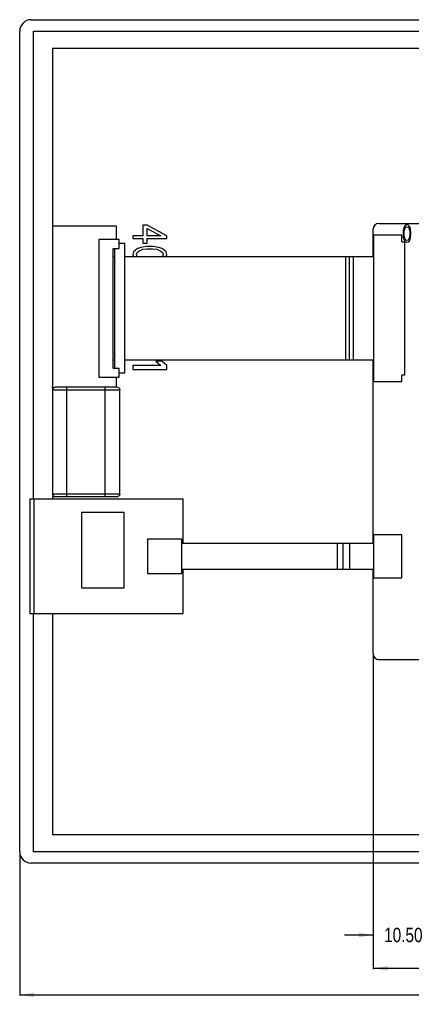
# Model space of a CAD drawing. Header units: millimetres. Extents: x -111 to 552, y -80 to 113.
# Tile 2 of 7: x 287 to 356, y -80 to 91. Entities that reach past the tile are written whole.
import ezdxf

# ---------------------------------------------------------------- set-up
doc = ezdxf.new("R2010")
doc.units = ezdxf.units.MM
doc.header["$LTSCALE"] = 1.21
doc.header["$MEASUREMENT"] = 0
doc.header["$PDMODE"] = 3
doc.header["$PDSIZE"] = 0.3125
doc.layers.get('0').update_dxf_attribs({"linetype": 'CONTINUOUS'})
doc.layers.get('DEFPOINTS').update_dxf_attribs({"linetype": 'CONTINUOUS'})
doc.layers.add('Dim', color=3, linetype='CONTINUOUS', lineweight=25)
doc.styles.get("Standard").update_dxf_attribs({"font": 'txt', "width": 0.8})
doc.dimstyles.get("Standard").update_dxf_attribs({"dimtxt": 0.15625, "dimasz": 0.1875, "dimexe": 0.125, "dimexo": 0.0625, "dimgap": 0.09, "dimtad": 0, "dimtih": 1, "dimtoh": 1, "dimzin": 4, "dimdsep": 46, "dimtxsty": 'STANDARD', "dimblk": '_FILLED', "dimblk1": '_FILLED', "dimblk2": '_FILLED', "dimcen": 0.09, "dimazin": 1, "dimtp": 0.01, "dimtm": 0.01, "dimtfac": 1, "dimtofl": 0, "dimtmove": 0, "dimatfit": 3, "dimldrblk": '_FILLED', "dimfxl": 1, "dimtolj": 1, "dimtzin": 4, "dimarcsym": 0})

# ---------------------------------------------------------------- blocks, each defined once
blk = doc.blocks.new('_FILLED')
at = {"color": 0, "linetype": 'ByBlock'}
blk.add_solid([(0, 0), (-1, 0.167), (-1, -0.167)], dxfattribs=at)
blk = doc.blocks.new('*D6')
at = {"color": 0, "linetype": 'ByBlock', "lineweight": -2}
for p, q in [((359.48, -16.22), (359.48, -68.19)), ((348.98, -19.1), (348.98, -68.19)), ((348.98, -68.06), (343.98, -68.06)), ((359.48, -68.06), (364.48, -68.06))]:
    blk.add_line(p, q, dxfattribs=at)
at = {"layer": 'DEFPOINTS', "color": 0, "linetype": 'ByBlock'}
for p in [(359.48, -16.16), (348.98, -19.04)]:
    blk.add_point(p, dxfattribs=at)
at = {"color": 0, "linetype": 'ByBlock', "lineweight": -2, "xscale": 2.5, "yscale": 2.5, "zscale": 2.5}
blk.add_blockref('_FILLED', (348.98, -68.06), dxfattribs=at)
at = {"color": 0, "linetype": 'ByBlock', "lineweight": -2, "xscale": 2.5, "yscale": 2.5, "zscale": 2.5, "rotation": 180}
blk.add_blockref('_FILLED', (359.48, -68.06), dxfattribs=at)
at = {"color": 0, "linetype": 'ByBlock', "lineweight": -2, "insert": (354.23, -68.06), "char_height": 2.5, "attachment_point": 5}
blk.add_mtext('\\A1;10.50', dxfattribs=at)
blk = doc.blocks.new('*D7')
at = {"color": 0, "linetype": 'ByBlock', "lineweight": -2}
for p, q in [((348.98, -19.1), (348.98, -73.98)), ((458.98, -19.1), (458.98, -73.98)), ((348.98, -73.85), (400.05, -73.85)), ((458.98, -73.85), (407.9, -73.85))]:
    blk.add_line(p, q, dxfattribs=at)
at = {"layer": 'DEFPOINTS', "color": 0, "linetype": 'ByBlock'}
for p in [(348.98, -19.04), (458.98, -19.04)]:
    blk.add_point(p, dxfattribs=at)
at = {"color": 0, "linetype": 'ByBlock', "lineweight": -2, "xscale": 2.5, "yscale": 2.5, "zscale": 2.5, "rotation": 180}
blk.add_blockref('_FILLED', (348.98, -73.85), dxfattribs=at)
at = {"color": 0, "linetype": 'ByBlock', "lineweight": -2, "xscale": 2.5, "yscale": 2.5, "zscale": 2.5}
blk.add_blockref('_FILLED', (458.98, -73.85), dxfattribs=at)
at = {"color": 0, "linetype": 'ByBlock', "lineweight": -2, "insert": (403.98, -73.85), "char_height": 2.5, "attachment_point": 5}
blk.add_mtext('\\A1;110.00', dxfattribs=at)
blk = doc.blocks.new('*D8')
at = {"color": 0, "linetype": 'ByBlock', "lineweight": -2}
for p, q in [((458.98, -19.1), (458.98, -78.61)), ((287.48, -53.6), (287.48, -78.61)), ((287.48, -78.48), (368.97, -78.48)), ((458.98, -78.48), (377.48, -78.48))]:
    blk.add_line(p, q, dxfattribs=at)
at = {"layer": 'DEFPOINTS', "color": 0, "linetype": 'ByBlock'}
for p in [(458.98, -19.04), (287.48, -53.54)]:
    blk.add_point(p, dxfattribs=at)
at = {"color": 0, "linetype": 'ByBlock', "lineweight": -2, "xscale": 2.5, "yscale": 2.5, "zscale": 2.5, "rotation": 180}
blk.add_blockref('_FILLED', (287.48, -78.48), dxfattribs=at)
at = {"color": 0, "linetype": 'ByBlock', "lineweight": -2, "xscale": 2.5, "yscale": 2.5, "zscale": 2.5}
blk.add_blockref('_FILLED', (458.98, -78.48), dxfattribs=at)
at = {"color": 0, "linetype": 'ByBlock', "lineweight": -2, "insert": (373.23, -78.48), "char_height": 2.5, "attachment_point": 5}
blk.add_mtext('\\A1;171.50', dxfattribs=at)

msp = doc.modelspace()

# ---------------------------------------------------------------- linework, layer by layer
at = {"color": 7, "linetype": 'Continuous'}
for p, q in [((289.477, 91.465), (524.477, 91.465)), ((287.477, -53.535), (287.477, 89.465)), ((289.897, 7.965), (289.897, 89.465)), ((289.897, 89.465), (518.497, 89.465)), ((293.197, 86.465), (293.197, 8.805)), ((515.197, 86.465), (293.197, 86.465)), ((304.31, 55.465), (293.197, 55.465)), ((304.31, 53.185), (304.31, 55.465)), ((308.929, 55.64), (308.929, 53.782)), ((309.68, 55.64), (308.929, 55.64)), ((313.064, 53.782), (309.68, 55.64)), ((309.68, 53.782), (309.68, 55.098)), ((309.68, 55.098), (312.062, 53.782)), ((348.977, 50.185), (348.977, 54.965)), ((349.977, 55.965), (365.977, 55.965)), ((354.255, 54.996), (354.217, 54.803)), ((354.331, 55.253), (354.255, 54.996)), ((354.445, 55.446), (354.331, 55.253)), ((354.407, 54.803), (354.558, 55.189)), ((354.634, 55.638), (354.445, 55.446)), ((354.558, 55.189), (354.672, 55.317)), ((354.862, 55.703), (354.634, 55.638)), ((354.672, 55.317), (354.862, 55.381)), ((355.089, 55.638), (354.862, 55.703)), ((354.862, 55.381), (355.051, 55.317)), ((355.051, 55.317), (355.165, 55.189)), ((355.279, 55.446), (355.089, 55.638)), ((355.165, 55.189), (355.316, 54.803)), ((355.392, 55.253), (355.279, 55.446)), ((355.468, 54.996), (355.392, 55.253)), ((355.506, 54.803), (355.468, 54.996)), ((307.174, 53.782), (307.174, 53.317)), ((308.929, 53.782), (307.174, 53.782)), ((307.174, 53.317), (308.929, 53.317)), ((308.929, 53.317), (308.929, 52.543)), ((312.062, 53.782), (309.68, 53.782)), ((309.68, 52.543), (309.68, 53.317)), ((309.68, 53.317), (313.064, 53.317)), ((313.064, 53.317), (313.064, 53.782)), ((349.027, 53.935), (349.027, 28.435)), ((353.977, 53.935), (349.027, 53.935)), ((353.977, 52.735), (353.977, 53.935)), ((354.217, 54.803), (354.179, 54.482)), ((354.179, 54.482), (354.179, 53.904)), ((354.179, 53.904), (354.217, 53.582)), ((354.217, 53.582), (354.255, 53.389)), ((354.255, 53.389), (354.331, 53.132)), ((354.369, 54.418), (354.407, 54.803)), ((354.369, 53.968), (354.369, 54.418)), ((354.407, 53.582), (354.369, 53.968)), ((354.558, 53.197), (354.407, 53.582)), ((354.672, 53.068), (354.558, 53.197)), ((355.165, 53.197), (355.051, 53.068)), ((355.316, 53.582), (355.165, 53.197)), ((355.316, 54.803), (355.354, 54.418)), ((355.354, 53.968), (355.316, 53.582)), ((355.354, 54.418), (355.354, 53.968)), ((355.392, 53.132), (355.468, 53.389)), ((355.468, 53.389), (355.506, 53.582)), ((355.544, 54.482), (355.506, 54.803)), ((355.506, 53.582), (355.544, 53.904)), ((355.544, 53.904), (355.544, 54.482)), ((301.257, 53.185), (301.257, 29.185)), ((304.757, 53.185), (301.257, 53.185)), ((303.757, 30.755), (303.757, 51.615)), ((303.757, 51.615), (304.757, 51.615)), ((303.999, 51.615), (303.999, 30.755)), ((304.757, 51.615), (304.757, 53.185)), ((305.757, 52.435), (304.757, 52.435)), ((305.757, 29.935), (305.757, 52.435)), ((308.051, 51.614), (307.675, 51.381)), ((308.553, 51.769), (308.051, 51.614)), ((308.929, 51.846), (308.553, 51.769)), ((308.929, 52.543), (309.68, 52.543)), ((309.555, 51.923), (308.929, 51.846)), ((308.929, 51.459), (309.68, 51.536)), ((310.683, 51.923), (309.555, 51.923)), ((309.68, 51.536), (310.558, 51.536)), ((310.558, 51.536), (311.31, 51.459)), ((311.31, 51.846), (310.683, 51.923)), ((311.686, 51.769), (311.31, 51.846)), ((312.187, 51.614), (311.686, 51.769)), ((312.563, 51.381), (312.187, 51.614)), ((353.977, 52.735), (354.422, 52.735)), ((354.331, 53.132), (354.445, 52.94)), ((354.422, 52.735), (354.422, 29.535)), ((354.445, 52.94), (354.634, 52.747)), ((354.634, 52.747), (354.862, 52.683)), ((354.862, 53.004), (354.672, 53.068)), ((355.051, 53.068), (354.862, 53.004)), ((354.862, 52.683), (355.089, 52.747)), ((355.089, 52.747), (355.279, 52.94)), ((355.279, 52.94), (355.392, 53.132)), ((303.757, 50.185), (303.999, 50.185)), ((305.757, 50.185), (349.027, 50.185)), ((307.299, 50.994), (307.174, 50.53)), ((307.174, 50.53), (307.267, 50.185)), ((307.675, 51.381), (307.299, 50.994)), ((307.801, 50.53), (307.926, 50.917)), ((307.912, 50.185), (307.801, 50.53)), ((307.926, 50.917), (308.177, 51.149)), ((308.177, 51.149), (308.929, 51.459)), ((311.31, 51.459), (312.062, 51.149)), ((312.062, 51.149), (312.312, 50.917)), ((312.312, 50.917), (312.437, 50.53)), ((312.437, 50.53), (312.326, 50.185)), ((312.939, 50.994), (312.563, 51.381)), ((313.064, 50.53), (312.939, 50.994)), ((312.971, 50.185), (313.064, 50.53)), ((344.246, 32.185), (344.246, 50.185)), ((344.842, 32.185), (344.842, 50.185)), ((345.588, 32.185), (345.588, 50.185)), ((303.757, 32.185), (303.999, 32.185)), ((305.757, 32.185), (349.027, 32.185)), ((307.174, 31.23), (307.174, 30.494)), ((312.062, 31.23), (307.174, 31.23)), ((311.184, 31.967), (312.062, 31.23)), ((312.187, 31.967), (311.184, 31.967)), ((313.064, 31.23), (312.187, 31.967)), ((313.064, 30.494), (313.064, 31.23)), ((348.977, 0.215), (348.977, 32.185)), ((301.257, 29.185), (304.757, 29.185)), ((303.757, 30.755), (304.757, 30.755)), ((304.31, 27.457), (304.31, 29.185)), ((304.757, 29.185), (304.757, 30.755)), ((304.757, 29.935), (305.757, 29.935)), ((307.174, 30.494), (313.064, 30.494)), ((353.977, 28.435), (353.977, 29.535)), ((354.422, 29.535), (353.977, 29.535)), ((293.224, 26.965), (293.197, 27.465)), ((293.863, 27.465), (304.193, 27.465)), ((295.696, 8.305), (295.696, 27.465)), ((302.36, 8.305), (302.36, 27.465)), ((349.027, 28.435), (353.977, 28.435)), ((293.224, 26.965), (304.897, 26.965)), ((304.897, 8.805), (304.897, 26.965)), ((304.897, 8.805), (293.197, 8.805)), ((289.229, 7.965), (289.229, -12.035)), ((289.229, 7.965), (315.897, 7.965)), ((289.984, -12.035), (289.984, 7.965)), ((293.197, 8.305), (293.197, 7.965)), ((304.28, 8.305), (293.197, 8.305)), ((315.897, 0.215), (315.897, 7.965)), ((298.217, 5.586), (298.217, -7.568)), ((305.657, 5.586), (298.217, 5.586)), ((305.657, -7.568), (305.657, 5.586)), ((309.697, 0.965), (309.697, -5.035)), ((315.697, 0.965), (309.697, 0.965)), ((315.697, -5.035), (315.697, 0.965)), ((315.697, 0.215), (349.027, 0.215)), ((342.747, -4.285), (342.747, 0.215)), ((343.747, -4.285), (343.747, 0.215)), ((344.897, -4.285), (344.897, 0.215)), ((349.027, 1.715), (349.027, -5.785)), ((353.977, 1.715), (349.027, 1.715)), ((353.977, -5.785), (353.977, 1.715)), ((309.697, -5.035), (315.697, -5.035)), ((315.697, -4.285), (349.027, -4.285)), ((315.897, -12.035), (315.897, -4.285)), ((348.977, -19.035), (348.977, -4.285)), ((349.027, -5.785), (353.977, -5.785)), ((298.217, -7.568), (305.657, -7.568)), ((289.229, -12.035), (315.897, -12.035)), ((289.897, -53.535), (289.897, -12.035)), ((293.197, -12.035), (293.197, -50.535)), ((349.977, -20.035), (457.977, -20.035)), ((293.197, -50.535), (515.197, -50.535)), ((518.497, -53.535), (289.897, -53.535)), ((524.477, -55.535), (289.477, -55.535))]:
    msp.add_line(p, q, dxfattribs=at)
for centre, radius, start, end in [((289.477, 89.465), 2, 90, 180), ((349.977, 54.965), 1, 90, 180), ((304.193, 26.578), 0.887, 82.43248, 90.05964), ((349.977, -19.035), 1, 180, 270), ((289.477, -53.535), 2, 180, 270)]:
    msp.add_arc(centre, radius, start, end, dxfattribs=at)
for points, knots in [([(293.224, 26.965), (293.224, 27.039), (293.268, 27.191), (293.429, 27.355), (293.638, 27.447), (293.788, 27.465), (293.863, 27.465)], [0, 0, 0, 0, 0.2493873, 0.4993016, 0.7496502, 1, 1, 1, 1]), ([(304.31, 27.464), (304.45, 27.459), (304.669, 27.395), (304.86, 27.179), (304.897, 27.035), (304.897, 26.965)], [0, 0, 0, 0, 0.4975972, 0.7489987, 1, 1, 1, 1]), ([(293.827, 8.305), (293.68, 8.305), (293.448, 8.362), (293.239, 8.581), (293.197, 8.731), (293.197, 8.805)], [0, 0, 0, 0, 0.4977549, 0.7491305, 1, 1, 1, 1]), ([(304.897, 8.805), (304.897, 8.732), (304.857, 8.584), (304.654, 8.365), (304.425, 8.305), (304.28, 8.305)], [0, 0, 0, 0, 0.2509993, 0.5024189, 1, 1, 1, 1])]:
    msp.add_open_spline(points, degree=3, knots=knots, dxfattribs=at)

# ---------------------------------------------------------------- dimensions: what is measured, and where the dimension line sits
at = {"layer": 'Dim'}
for base, p1, p2, picture, middle in [((359.477, -68.064), (348.977, -19.035), (359.477, -16.16), '*D6', (354.227, -68.064)), ((287.477, -78.483), (458.977, -19.035), (287.477, -53.535), '*D8', (373.227, -78.483)), ((458.977, -73.852), (348.977, -19.035), (458.977, -19.035), '*D7', (403.977, -73.852))]:
    dim = msp.add_linear_dim(base=base, p1=p1, p2=p2, dimstyle='STANDARD', override={"dimtxt": 2.5, "dimasz": 2.5, "dimtih": 0, "dimtoh": 0, "dimzin": 0, "dimcen": 0.198, "dimadec": 0, "dimazin": 0, "dimtp": 0, "dimtm": 0, "dimtdec": 4, "dimtzin": 0}, dxfattribs=at)
    dim.commit()
    dim.dimension.update_dxf_attribs({"geometry": picture, "text_midpoint": middle})

doc.saveas('drawing.dxf')
